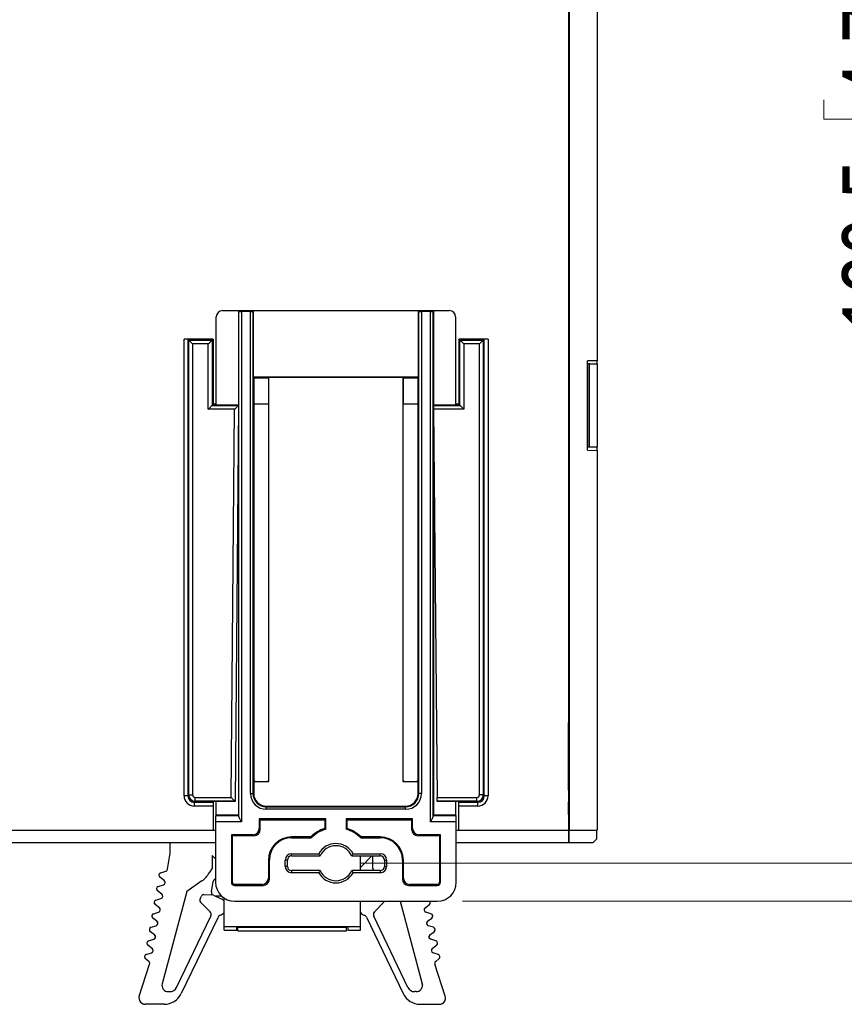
# Model space of a CAD drawing. Header units: millimetres. Extents: x 0 to 840, y 0 to 594.
# Tile 74 of 77: x 707 to 772, y 234 to 311. Entities that reach past the tile are written whole.
import ezdxf

# ---------------------------------------------------------------- set-up
doc = ezdxf.new("R2010")
doc.units = ezdxf.units.MM
doc.header["$LTSCALE"] = 2
doc.linetypes.add('SLD-Sólida', pattern=[0])
doc.styles.add('SLDTEXTSTYLE2', font='ARIALN.TTF', dxfattribs={"width": 0.87})
doc.dimstyles.new('SLDDIMSTYLE0', dxfattribs={"dimtxt": 5.4, "dimasz": 5.4, "dimexe": 0, "dimexo": 0.0625, "dimgap": 1.35, "dimtad": 0, "dimdec": 1, "dimrnd": 1e-09, "dimzin": 12, "dimdsep": 46, "dimtxsty": 'SLDTEXTSTYLE2', "dimsah": 1, "dimcen": 0.09, "dimadec": 0, "dimazin": 3, "dimtfac": 1, "dimtdec": 3, "dimtofl": 0, "dimtmove": 0, "dimatfit": 3, "dimfxl": 1, "dimfrac": 2, "dimtolj": 1, "dimtzin": 12, "dimarcsym": 0})

# ---------------------------------------------------------------- blocks, each defined once
blk = doc.blocks.new('_D_12')
at = {"color": 7, "linetype": 'SLD-Sólida', "lineweight": 18}
for p, q in [((742.028, 365.103), (776.248, 365.103)), ((774.748, 365.103), (774.748, 324.155)), ((770.548, 320.099), (770.548, 321.62)), ((770.548, 321.62), (778.948, 321.62)), ((778.948, 321.62), (778.948, 320.099)), ((770.548, 304.874), (770.548, 303.352)), ((778.948, 303.352), (778.948, 304.874)), ((770.548, 303.352), (778.948, 303.352)), ((774.748, 244.644), (774.748, 285.592)), ((734.028, 244.644), (776.248, 244.644))]:
    blk.add_line(p, q, dxfattribs=at)
for points in [[(774.748, 365.103), (774.048, 359.703), (775.448, 359.703)], [(774.748, 244.644), (775.448, 250.044), (774.048, 250.044)]]:
    blk.add_solid(points, dxfattribs=at)
at = {"color": 7, "linetype": 'SLD-Sólida', "lineweight": 18, "char_height": 5.4, "attachment_point": 1, "rotation": 90, "style": 'SLDTEXTSTYLE2'}
for s, insert in [('4,742', (771.987, 304.874)), ('120,5', (771.987, 286.605))]:
    blk.add_mtext(s, dxfattribs=dict(at, insert=insert))
blk = doc.blocks.new('_D_13')
at = {"color": 7, "linetype": 'SLD-Sólida', "lineweight": 18}
for p, q in [((742.028, 365.103), (789.135, 365.103)), ((787.635, 365.103), (787.635, 322.655)), ((783.435, 318.599), (783.435, 320.12)), ((783.435, 320.12), (791.835, 320.12)), ((791.835, 320.12), (791.835, 318.599)), ((783.435, 303.374), (783.435, 301.852)), ((791.835, 301.852), (791.835, 303.374)), ((783.435, 301.852), (791.835, 301.852)), ((787.635, 241.644), (787.635, 284.092)), ((742.028, 241.644), (789.135, 241.644))]:
    blk.add_line(p, q, dxfattribs=at)
for points in [[(787.635, 365.103), (786.935, 359.703), (788.335, 359.703)], [(787.635, 241.644), (788.335, 247.044), (786.935, 247.044)]]:
    blk.add_solid(points, dxfattribs=at)
at = {"color": 7, "linetype": 'SLD-Sólida', "lineweight": 18, "char_height": 5.4, "attachment_point": 1, "rotation": 90, "style": 'SLDTEXTSTYLE2'}
for s, insert in [('4,861', (784.874, 303.374)), ('123,5', (784.874, 285.105))]:
    blk.add_mtext(s, dxfattribs=dict(at, insert=insert))

msp = doc.modelspace()

# ---------------------------------------------------------------- linework, layer by layer
at = {"color": 7, "linetype": 'SLD-Sólida', "lineweight": 25}
for p, q in [((750.385, 360.253), (750.385, 247.253)), ((750.434, 360.253), (750.434, 247.253)), ((752.634, 323.215), (752.634, 284.292)), ((750.385, 308.753), (750.431, 308.753)), ((750.431, 308.903), (750.427, 308.903)), ((750.427, 308.903), (750.427, 308.753)), ((750.431, 298.603), (750.431, 308.903)), ((752.634, 308.342), (752.635, 308.341)), ((752.635, 308.341), (752.635, 299.165)), ((752.635, 299.165), (752.634, 299.164)), ((750.385, 298.753), (750.431, 298.753)), ((750.403, 298.753), (750.403, 290.753)), ((750.408, 290.753), (750.408, 298.753)), ((750.427, 298.753), (750.427, 298.603)), ((750.427, 298.603), (750.431, 298.603)), ((750.403, 290.753), (750.408, 290.753)), ((723.08, 288.242), (724.328, 288.242)), ((724.328, 288.242), (724.375, 288.179)), ((724.328, 288.242), (725.528, 288.242)), ((724.328, 288.242), (724.328, 280.801)), ((725.528, 288.242), (725.481, 288.179)), ((725.528, 282.994), (725.528, 288.242)), ((725.528, 288.242), (738.528, 288.242)), ((738.575, 288.179), (738.528, 288.242)), ((738.528, 288.242), (739.728, 288.242)), ((738.528, 288.242), (738.528, 282.994)), ((739.728, 288.242), (739.681, 288.179)), ((739.728, 288.242), (739.728, 248.444)), ((739.728, 288.242), (740.976, 288.242)), ((722.58, 280.801), (722.58, 287.742)), ((724.375, 248.301), (724.375, 288.179)), ((724.575, 288.172), (724.575, 247.905)), ((725.281, 288.172), (724.575, 288.172)), ((725.281, 250.144), (725.281, 288.172)), ((725.481, 288.179), (725.481, 250.144)), ((738.575, 250.144), (738.575, 288.179)), ((738.775, 288.172), (738.775, 250.144)), ((739.481, 288.172), (738.775, 288.172)), ((739.481, 247.905), (739.481, 288.172)), ((739.681, 288.179), (739.681, 248.301)), ((741.476, 287.742), (741.476, 280.801)), ((722.335, 286.003), (720.04, 286.003)), ((720.04, 249.958), (720.04, 286.003)), ((720.34, 285.998), (720.34, 249.958)), ((720.34, 285.998), (720.417, 285.921)), ((720.417, 250.035), (720.417, 285.921)), ((720.417, 285.921), (722.253, 285.921)), ((722.253, 285.921), (722.335, 286.003)), ((722.253, 285.921), (722.253, 280.771)), ((722.335, 286.003), (722.335, 280.853)), ((741.735, 286.003), (741.735, 280.853)), ((741.735, 286.003), (741.817, 285.921)), ((744.03, 286.003), (741.735, 286.003)), ((741.817, 280.771), (741.817, 285.921)), ((741.817, 285.921), (743.653, 285.921)), ((743.653, 285.921), (743.73, 285.998)), ((743.653, 285.921), (743.653, 250.035)), ((743.73, 249.958), (743.73, 285.998)), ((744.03, 286.003), (744.03, 249.958)), ((720.717, 285.621), (720.717, 250.035)), ((721.953, 285.621), (720.717, 285.621)), ((721.953, 280.471), (721.953, 285.621)), ((743.353, 285.621), (742.117, 285.621)), ((742.117, 285.621), (742.117, 280.471)), ((743.353, 250.035), (743.353, 285.621)), ((750.42, 284.403), (750.385, 284.403)), ((750.385, 284.401), (750.42, 284.403)), ((750.429, 284.053), (750.385, 284.053)), ((750.421, 284.114), (750.421, 284.053)), ((750.429, 284.253), (750.424, 284.253)), ((750.424, 284.253), (750.424, 284.053)), ((750.429, 277.253), (750.429, 284.253)), ((752.634, 284.292), (751.884, 284.278)), ((751.884, 277.228), (751.884, 284.278)), ((751.885, 284.047), (751.884, 284.047)), ((751.885, 284.047), (751.885, 277.46)), ((752.035, 284.046), (751.885, 284.047)), ((752.035, 277.46), (752.035, 284.046)), ((752.035, 284.046), (752.635, 284.043)), ((752.614, 284.291), (752.614, 284.043)), ((752.635, 284.043), (752.635, 277.463)), ((725.541, 282.981), (725.528, 282.994)), ((725.528, 282.994), (738.528, 282.994)), ((725.541, 282.981), (725.541, 251.092)), ((726.741, 282.981), (725.541, 282.981)), ((725.587, 282.936), (725.541, 282.981)), ((725.587, 282.936), (726.696, 282.936)), ((726.696, 282.936), (726.741, 282.981)), ((726.696, 282.936), (726.696, 280.994)), ((737.315, 282.981), (726.741, 282.981)), ((726.741, 251.092), (726.741, 282.981)), ((738.515, 282.981), (737.315, 282.981)), ((737.315, 282.981), (737.315, 251.092)), ((737.36, 282.936), (737.315, 282.981)), ((737.36, 280.994), (737.36, 282.936)), ((737.36, 282.936), (738.47, 282.936)), ((738.47, 282.936), (738.515, 282.981)), ((738.515, 282.981), (738.528, 282.994)), ((738.515, 251.092), (738.515, 282.981)), ((724.032, 280.471), (721.953, 280.471)), ((722.253, 280.771), (722.335, 280.853)), ((722.253, 280.771), (724.335, 280.771)), ((722.335, 280.801), (722.335, 280.853)), ((722.58, 280.853), (722.335, 280.853)), ((722.335, 280.801), (724.335, 280.801)), ((723.765, 249.835), (724.032, 280.471)), ((724.335, 280.771), (724.062, 249.535)), ((724.335, 280.771), (724.335, 280.801)), ((726.679, 280.853), (725.604, 280.853)), ((726.696, 280.994), (726.679, 280.985)), ((737.378, 280.985), (737.36, 280.994)), ((738.452, 280.853), (737.378, 280.853)), ((739.736, 280.801), (741.735, 280.801)), ((739.736, 280.771), (739.736, 280.801)), ((739.736, 280.771), (741.817, 280.771)), ((742.117, 280.471), (739.739, 280.471)), ((739.739, 280.471), (740.006, 249.835)), ((741.735, 280.853), (741.476, 280.853)), ((741.735, 280.801), (741.735, 280.853)), ((741.817, 280.771), (741.735, 280.853)), ((724.328, 280.026), (724.328, 248.444)), ((750.385, 277.453), (750.429, 277.453)), ((750.424, 277.453), (750.424, 277.253)), ((751.884, 277.46), (751.885, 277.46)), ((752.035, 277.46), (751.885, 277.46)), ((752.635, 277.463), (752.035, 277.46)), ((752.614, 277.463), (752.614, 277.215)), ((750.424, 277.253), (750.429, 277.253)), ((751.884, 277.228), (752.634, 277.215)), ((752.634, 277.215), (752.634, 247.253)), ((750.385, 265.753), (750.431, 265.753)), ((750.431, 265.903), (750.427, 265.903)), ((750.427, 265.903), (750.427, 265.753)), ((750.431, 255.603), (750.431, 265.903)), ((752.635, 265.341), (752.634, 265.342)), ((752.635, 265.341), (752.635, 256.165)), ((750.385, 255.753), (750.431, 255.753)), ((750.39, 250.403), (750.39, 255.753)), ((750.427, 255.753), (750.427, 255.603)), ((750.427, 255.603), (750.431, 255.603)), ((752.635, 256.165), (752.634, 256.164)), ((725.623, 251.173), (725.541, 251.092)), ((725.541, 251.092), (725.541, 250.144)), ((725.541, 251.092), (726.741, 251.092)), ((726.66, 251.173), (726.741, 251.092)), ((737.396, 251.173), (737.315, 251.092)), ((737.315, 251.092), (738.515, 251.092)), ((738.434, 251.173), (738.515, 251.092)), ((738.515, 250.144), (738.515, 251.092)), ((750.43, 251.153), (750.421, 251.153)), ((750.421, 251.153), (750.421, 250.403)), ((750.43, 249.153), (750.43, 251.153)), ((750.43, 250.403), (750.385, 250.403)), ((752.635, 250.393), (752.634, 250.393)), ((752.635, 250.393), (752.635, 249.494)), ((720.34, 249.958), (720.04, 249.958)), ((720.34, 249.958), (720.417, 250.035)), ((720.417, 250.035), (720.717, 250.035)), ((720.917, 249.535), (720.84, 249.458)), ((720.84, 249.458), (722.335, 249.458)), ((720.84, 249.458), (720.84, 249.158)), ((720.917, 249.535), (720.917, 249.835)), ((720.917, 249.835), (723.765, 249.835)), ((724.062, 249.535), (720.917, 249.535)), ((724.062, 249.505), (722.335, 249.505)), ((722.335, 249.505), (722.335, 249.458)), ((722.335, 249.458), (722.335, 249.158)), ((722.58, 248.444), (722.58, 249.505)), ((724.062, 249.535), (724.062, 249.505)), ((725.281, 250.144), (725.481, 250.144)), ((725.541, 250.144), (725.481, 250.144)), ((738.515, 250.144), (738.575, 250.144)), ((738.775, 250.144), (738.575, 250.144)), ((740.006, 249.835), (743.153, 249.835)), ((743.153, 249.535), (740.009, 249.535)), ((740.009, 249.505), (740.009, 249.535)), ((741.735, 249.505), (740.009, 249.505)), ((741.476, 249.505), (741.476, 248.444)), ((741.735, 249.458), (741.735, 249.505)), ((741.735, 249.458), (743.23, 249.458)), ((741.735, 249.158), (741.735, 249.458)), ((743.153, 249.535), (743.153, 249.835)), ((743.23, 249.458), (743.153, 249.535)), ((743.23, 249.158), (743.23, 249.458)), ((743.653, 250.035), (743.353, 250.035)), ((743.653, 250.035), (743.73, 249.958)), ((744.03, 249.958), (743.73, 249.958)), ((750.43, 249.453), (750.385, 249.453)), ((750.39, 248.498), (750.39, 249.453)), ((750.421, 249.453), (750.421, 249.153)), ((752.634, 249.493), (752.635, 249.494)), ((722.335, 249.158), (720.84, 249.158)), ((722.335, 249.158), (722.335, 247.253)), ((726.528, 249.157), (726.528, 249.097)), ((726.528, 249.157), (737.528, 249.157)), ((726.528, 248.897), (726.528, 249.097)), ((726.528, 249.097), (737.528, 249.097)), ((737.528, 248.897), (726.528, 248.897)), ((737.528, 249.157), (737.528, 249.097)), ((737.528, 248.897), (737.528, 249.097)), ((743.23, 249.158), (741.735, 249.158)), ((741.735, 247.253), (741.735, 249.158)), ((750.421, 249.153), (750.43, 249.153)), ((722.528, 247.905), (722.528, 243.144)), ((724.575, 247.905), (722.528, 247.905)), ((722.541, 248.404), (722.58, 248.444)), ((722.541, 248.404), (724.368, 248.404)), ((724.328, 248.444), (722.58, 248.444)), ((724.368, 248.404), (724.328, 248.444)), ((731.228, 248.144), (725.978, 248.144)), ((725.978, 248.144), (725.978, 247.394)), ((726.054, 248.068), (725.978, 248.144)), ((726.054, 247.318), (726.054, 248.068)), ((726.054, 248.068), (731.152, 248.068)), ((731.152, 248.068), (731.228, 248.144)), ((731.152, 248.068), (731.152, 247.383)), ((731.228, 247.327), (731.228, 248.144)), ((738.078, 248.144), (732.828, 248.144)), ((732.828, 248.144), (732.828, 247.327)), ((732.904, 248.068), (732.828, 248.144)), ((732.904, 247.383), (732.904, 248.068)), ((732.904, 248.068), (738.002, 248.068)), ((738.002, 248.068), (738.078, 248.144)), ((738.002, 248.068), (738.002, 247.318)), ((738.078, 247.394), (738.078, 248.144)), ((741.528, 247.905), (739.481, 247.905)), ((739.688, 248.404), (739.728, 248.444)), ((739.688, 248.404), (741.515, 248.404)), ((741.476, 248.444), (739.728, 248.444)), ((741.515, 248.404), (741.476, 248.444)), ((741.528, 243.144), (741.528, 247.905)), ((750.385, 248.498), (750.39, 248.498)), ((750.385, 248.482), (750.406, 248.482)), ((750.39, 248.498), (750.406, 248.482)), ((750.406, 248.482), (750.406, 247.303)), ((678.085, 247.253), (722.335, 247.253)), ((722.335, 247.253), (722.528, 247.253)), ((725.978, 247.394), (726.054, 247.318)), ((738.002, 247.318), (738.078, 247.394)), ((741.528, 247.253), (741.735, 247.253)), ((741.735, 247.253), (750.385, 247.253)), ((750.385, 247.303), (750.406, 247.303)), ((750.385, 247.253), (750.385, 246.253)), ((750.406, 247.303), (750.412, 247.26)), ((750.412, 247.26), (750.412, 246.253)), ((750.415, 246.253), (750.417, 247.253)), ((750.417, 247.253), (750.434, 247.253)), ((750.434, 247.253), (752.634, 247.253)), ((752.6, 247.253), (752.596, 246.553)), ((723.778, 246.894), (723.778, 243.144)), ((725.478, 246.894), (723.778, 246.894)), ((723.854, 246.818), (723.778, 246.894)), ((723.854, 243.144), (723.854, 246.818)), ((723.854, 246.818), (725.554, 246.818)), ((725.554, 246.818), (725.478, 246.894)), ((728.528, 246.72), (728.528, 246.644)), ((730.038, 246.72), (728.528, 246.72)), ((728.528, 246.644), (730.068, 246.644)), ((730.038, 246.72), (730.068, 246.644)), ((734.018, 246.72), (733.988, 246.644)), ((733.988, 246.644), (735.528, 246.644)), ((735.528, 246.72), (734.018, 246.72)), ((735.528, 246.72), (735.528, 246.644)), ((738.578, 246.894), (738.502, 246.818)), ((738.502, 246.818), (740.202, 246.818)), ((740.278, 246.894), (738.578, 246.894)), ((740.202, 246.818), (740.278, 246.894)), ((740.202, 246.818), (740.202, 243.144)), ((740.278, 243.144), (740.278, 246.894)), ((752.295, 246.253), (752.596, 246.553)), ((722.528, 246.253), (677.888, 246.253)), ((718.956, 245.43), (718.956, 246.253)), ((750.385, 246.253), (741.528, 246.253)), ((750.412, 246.253), (750.385, 246.253)), ((750.412, 246.253), (750.415, 246.253)), ((752.295, 246.253), (750.415, 246.253)), ((718.733, 244.162), (718.956, 245.43)), ((722.528, 244.984), (722.25, 245.262)), ((722.25, 245.262), (722.25, 244.264)), ((726.702, 244.894), (726.778, 244.894)), ((726.702, 244.894), (726.702, 243.47)), ((726.778, 243.394), (726.778, 244.894)), ((728.028, 244.394), (728.028, 244.894)), ((728.199, 244.894), (728.028, 244.894)), ((728.199, 244.394), (728.199, 244.894)), ((728.528, 245.394), (730.672, 245.394)), ((728.528, 245.223), (728.528, 245.394)), ((728.528, 245.223), (730.777, 245.223)), ((733.28, 245.223), (735.528, 245.223)), ((733.385, 245.394), (735.528, 245.394)), ((733.96, 244.065), (733.96, 245.223)), ((733.96, 244.314), (734.869, 245.223)), ((734.908, 245.223), (734.908, 244.264)), ((735.528, 245.223), (735.528, 245.394)), ((735.857, 244.894), (735.857, 244.394)), ((735.857, 244.894), (736.028, 244.894)), ((736.028, 244.894), (736.028, 244.394)), ((737.278, 244.894), (737.278, 243.394)), ((737.354, 244.894), (737.278, 244.894)), ((737.354, 243.47), (737.354, 244.894)), ((718.198, 243.881), (718.597, 244.007)), ((722.25, 244.264), (722.035, 243.89)), ((722.25, 244.264), (722.035, 243.89)), ((722.25, 244.264), (722.25, 244.264)), ((728.199, 244.394), (728.028, 244.394)), ((728.528, 244.065), (728.528, 243.894)), ((730.777, 244.065), (728.528, 244.065)), ((735.528, 244.065), (733.28, 244.065)), ((734.908, 244.264), (735.023, 244.065)), ((735.528, 244.065), (735.528, 243.894)), ((735.857, 244.394), (736.028, 244.394)), ((718.469, 243.28), (718.137, 243.535)), ((721.451, 243.253), (720.267, 242.424)), ((722.205, 242.397), (722.346, 243.195)), ((726.702, 243.47), (726.778, 243.394)), ((730.672, 243.894), (728.528, 243.894)), ((735.528, 243.894), (733.385, 243.894)), ((737.278, 243.394), (737.354, 243.47)), ((718.28, 242.207), (717.947, 242.462)), ((718.008, 242.808), (718.408, 242.934)), ((720.267, 242.424), (718.315, 235.138)), ((723.854, 243.144), (723.778, 243.144)), ((724.028, 242.97), (724.028, 242.894)), ((726.202, 242.97), (724.028, 242.97)), ((724.028, 242.894), (726.278, 242.894)), ((726.278, 242.894), (726.202, 242.97)), ((737.854, 242.97), (737.778, 242.894)), ((737.778, 242.894), (740.028, 242.894)), ((740.028, 242.97), (737.854, 242.97)), ((740.028, 242.97), (740.028, 242.894)), ((740.202, 243.144), (740.278, 243.144)), ((717.819, 241.735), (718.219, 241.861)), ((721.3, 241.809), (721.418, 242.055)), ((721.601, 242.168), (722.232, 242.161)), ((722.358, 242.131), (722.974, 241.835)), ((723.007, 242.045), (722.537, 242.045)), ((723.007, 242.045), (722.537, 242.045)), ((723.199, 239.649), (723.199, 241.894)), ((724.028, 241.644), (740.028, 241.644)), ((733.96, 239.649), (733.96, 241.644)), ((737.1, 241.644), (738.843, 235.138)), ((718.09, 241.134), (717.758, 241.389)), ((722.095, 240.807), (721.337, 241.583)), ((735.063, 240.807), (735.821, 241.583)), ((739.068, 241.134), (739.4, 241.389)), ((717.901, 240.061), (717.569, 240.316)), ((717.63, 240.662), (718.029, 240.788)), ((719.449, 234.849), (722.15, 240.468)), ((722.722, 240.39), (719.823, 234.36)), ((734.436, 240.39), (737.335, 234.36)), ((737.709, 234.849), (735.008, 240.468)), ((739.528, 240.662), (739.129, 240.788)), ((739.257, 240.061), (739.589, 240.316)), ((717.441, 239.589), (717.84, 239.714)), ((723.199, 239.649), (733.96, 239.649)), ((723.199, 239.649), (724.197, 239.649)), ((723.199, 239.35), (723.199, 239.649)), ((723.199, 239.35), (724.197, 239.35)), ((724.197, 239.649), (732.961, 239.649)), ((724.197, 239.35), (724.197, 239.649)), ((724.297, 239.649), (724.297, 239.6)), ((724.297, 239.6), (732.861, 239.6)), ((724.297, 239.3), (724.297, 239.6)), ((724.297, 239.3), (732.861, 239.3)), ((724.297, 239.3), (724.582, 239.3)), ((724.582, 239.3), (728.037, 239.3)), ((728.037, 239.3), (728.971, 239.3)), ((728.971, 239.3), (732.576, 239.3)), ((732.576, 239.3), (732.861, 239.3)), ((732.861, 239.6), (732.861, 239.649)), ((732.861, 239.3), (732.861, 239.6)), ((732.961, 239.649), (733.96, 239.649)), ((732.961, 239.649), (732.961, 239.35)), ((732.961, 239.35), (733.96, 239.35)), ((733.96, 239.35), (733.96, 239.649)), ((739.718, 239.589), (739.318, 239.714)), ((717.251, 238.515), (717.651, 238.641)), ((717.712, 238.987), (717.38, 239.242)), ((717.712, 238.987), (717.38, 239.242)), ((717.712, 238.987), (717.712, 238.987)), ((739.446, 238.987), (739.779, 239.242)), ((739.907, 238.515), (739.507, 238.641)), ((717.523, 237.914), (717.19, 238.169)), ((739.636, 237.914), (739.968, 238.169)), ((717.255, 236.901), (717.001, 237.096)), ((717.062, 237.442), (717.462, 237.568)), ((740.096, 237.442), (739.697, 237.568)), ((739.903, 236.901), (740.157, 237.096)), ((716.504, 234.165), (717.323, 236.682)), ((740.654, 234.165), (739.835, 236.682)), ((716.48, 234.011), (716.48, 234.011)), ((718.797, 234.51), (718.909, 234.51)), ((738.361, 234.51), (738.249, 234.51)), ((718.473, 233.512), (716.979, 233.512)), ((716.979, 233.512), (716.979, 233.512)), ((718.473, 233.512), (716.979, 233.512)), ((738.685, 233.512), (740.179, 233.512)), ((738.685, 233.512), (740.179, 233.512)), ((740.179, 233.512), (740.179, 233.512))]:
    msp.add_line(p, q, dxfattribs=at)
at = {"color": 8, "linetype": 'SLD-Sólida', "lineweight": 25}
msp.add_line((750.421, 284.114), (750.385, 284.112), dxfattribs=at)
at = {"color": 7, "linetype": 'SLD-Sólida', "lineweight": 25, "flags": 128}
for points in [[(720.417, 285.921), (720.424, 285.914), (720.442, 285.897), (720.47, 285.869), (720.507, 285.831), (720.552, 285.786), (720.604, 285.735), (720.659, 285.679), (720.717, 285.621)], [(721.953, 285.621), (722.011, 285.679), (722.067, 285.735), (722.118, 285.786), (722.163, 285.831), (722.201, 285.869), (722.229, 285.897), (722.247, 285.914), (722.253, 285.921)], [(741.817, 285.921), (741.824, 285.914), (741.842, 285.897), (741.87, 285.869), (741.907, 285.831), (741.952, 285.786), (742.004, 285.735), (742.059, 285.679), (742.117, 285.621)], [(743.653, 285.921), (743.647, 285.914), (743.629, 285.897), (743.601, 285.869), (743.563, 285.831), (743.518, 285.786), (743.467, 285.735), (743.411, 285.679), (743.353, 285.621)], [(721.953, 280.471), (722.011, 280.529), (722.067, 280.585), (722.118, 280.636), (722.163, 280.681), (722.201, 280.719), (722.229, 280.747), (722.247, 280.764), (722.253, 280.771)], [(724.032, 280.471), (724.09, 280.529), (724.147, 280.585), (724.198, 280.636), (724.244, 280.681), (724.282, 280.719), (724.31, 280.747), (724.328, 280.764), (724.335, 280.771)], [(739.739, 280.471), (739.738, 280.529), (739.738, 280.585), (739.737, 280.636), (739.737, 280.681), (739.736, 280.719), (739.736, 280.747), (739.736, 280.764), (739.736, 280.771)], [(741.817, 280.771), (741.824, 280.764), (741.842, 280.747), (741.87, 280.719), (741.907, 280.681), (741.952, 280.636), (742.004, 280.585), (742.059, 280.529), (742.117, 280.471)], [(723.765, 249.835), (723.822, 249.777), (723.877, 249.722), (723.928, 249.67), (723.973, 249.625), (724.01, 249.588), (724.038, 249.559), (724.055, 249.542), (724.062, 249.535)], [(740.009, 249.535), (740.009, 249.542), (740.008, 249.559), (740.008, 249.588), (740.008, 249.625), (740.007, 249.67), (740.007, 249.722), (740.006, 249.777), (740.006, 249.835)], [(718.315, 235.138), (718.298, 235.026), (718.298, 235.009)], [(738.843, 235.138), (738.86, 235.026), (738.86, 235.009)]]:
    msp.add_lwpolyline(points, dxfattribs=at)
at = {"color": 7, "linetype": 'SLD-Sólida', "lineweight": 25}
for centre, radius, start, end in [((726.528, 250.144), 1.247, 180, 270), ((726.528, 250.144), 1.047, 180, 270), ((726.528, 250.144), 0.987, 180, 270), ((737.528, 250.144), 1.247, 270, 0), ((737.528, 250.144), 1.047, 270, 0), ((737.528, 250.144), 0.987, 270, 0), ((732.028, 244.644), 2.876, 107.7326, 133.79422), ((732.028, 244.644), 2.8, 106.60155, 134.41531), ((732.028, 244.644), 2.8, 45.58469, 73.39845), ((732.028, 244.644), 2.876, 46.20578, 72.2674), ((728.528, 244.894), 1.826, 90, 180), ((728.528, 244.894), 1.75, 90, 180), ((735.528, 244.894), 1.826, 0, 90), ((735.528, 244.894), 1.75, 0, 90), ((732.028, 244.644), 1.55, 28.93853, 151.06147), ((732.028, 244.644), 1.379, 24.82338, 155.17662), ((728.528, 244.894), 0.5, 90, 180), ((728.528, 244.894), 0.329, 90, 180), ((735.528, 244.894), 0.5, 0, 90), ((735.528, 244.894), 0.329, 0, 90), ((718.537, 244.196), 0.198, 287.49999, 349.99999), ((728.528, 244.394), 0.5, 180, 270), ((728.528, 244.394), 0.329, 180, 270), ((732.028, 244.644), 1.379, 204.82338, 335.17662), ((735.528, 244.394), 0.5, 270, 0), ((735.528, 244.394), 0.329, 270, 0), ((718.257, 243.692), 0.198, 107.49999, 232.49999), ((718.257, 243.692), 0.198, 179.99861, 232.49999), ((718.348, 243.123), 0.198, 287.49999, 52.49999), ((718.348, 243.123), 0.198, 359.99861, 52.49999), ((720.306, 244.889), 1.996, 304.99999, 329.99999), ((720.306, 244.889), 1.996, 304.99999, 329.99999), ((722.641, 243.143), 0.299, 112.10608, 169.99999), ((732.028, 244.644), 1.55, 208.93853, 331.06147), ((718.068, 242.619), 0.198, 107.49999, 232.49999), ((718.068, 242.619), 0.198, 179.99861, 232.49999), ((722.5, 242.345), 0.299, 169.99999, 218.44877), ((724.028, 243.144), 1.5, 180, 270), ((724.028, 243.144), 0.25, 180, 270), ((724.028, 243.144), 0.174, 180, 270), ((740.028, 243.144), 1.5, 270, 0), ((740.028, 243.144), 0.25, 270, 0), ((740.028, 243.144), 0.174, 270, 0), ((717.879, 241.546), 0.198, 107.49999, 232.49999), ((718.159, 242.05), 0.198, 287.49999, 52.49999), ((718.159, 242.05), 0.198, 359.99861, 52.49999), ((721.48, 241.722), 0.2, 154.31968, 224.31968), ((721.48, 241.722), 0.2, 179.99861, 224.31968), ((721.598, 241.969), 0.2, 89.31968, 154.31968), ((722.5, 242.345), 0.299, 179.9986, 218.44877), ((722.229, 241.861), 0.299, 64.31968, 89.31967), ((722.671, 241.205), 0.699, 40.9877, 64.31968), ((735.678, 241.722), 0.2, 315.6803, 336.94468), ((735.678, 241.722), 0.2, 315.6803, 336.94481), ((739.279, 241.546), 0.198, 307.49999, 29.67029), ((717.879, 241.546), 0.198, 179.99861, 232.49999), ((717.97, 240.977), 0.198, 287.49999, 52.49999), ((717.97, 240.977), 0.198, 359.99861, 52.49999), ((739.188, 240.977), 0.198, 127.49999, 252.49999), ((739.188, 240.977), 0.198, 127.49999, 180.00136), ((739.279, 241.546), 0.198, 307.49999, 0.00136), ((717.69, 240.473), 0.198, 107.49999, 232.49999), ((717.69, 240.473), 0.198, 179.99861, 232.49999), ((717.781, 239.903), 0.198, 287.49999, 52.49999), ((717.781, 239.903), 0.198, 359.99861, 52.49999), ((721.881, 240.598), 0.299, 334.31968, 44.31968), ((721.881, 240.598), 0.299, 359.99861, 44.31968), ((722.992, 240.26), 0.299, 108.74669, 154.31968), ((722.992, 240.26), 0.299, 108.74669, 154.31968), ((722.671, 241.205), 0.699, 288.74668, 319.01228), ((722.671, 241.205), 0.699, 288.74668, 319.01228), ((734.487, 241.205), 0.699, 220.9877, 251.2533), ((734.487, 241.205), 0.699, 220.9877, 251.2533), ((734.166, 240.26), 0.299, 25.6803, 71.25329), ((734.166, 240.26), 0.299, 25.6803, 71.25329), ((735.278, 240.598), 0.299, 135.6803, 205.6803), ((735.278, 240.598), 0.299, 135.6803, 180.00136), ((739.378, 239.903), 0.198, 127.49999, 252.49999), ((739.378, 239.903), 0.198, 127.49999, 180.00136), ((739.469, 240.473), 0.198, 307.49999, 72.49999), ((739.469, 240.473), 0.198, 307.49999, 0.00136), ((717.5, 239.4), 0.198, 107.49999, 232.49999), ((717.5, 239.4), 0.198, 179.99861, 232.49999), ((739.658, 239.4), 0.198, 307.49999, 72.49999), ((739.658, 239.4), 0.198, 307.49999, 0.00136), ((717.311, 238.326), 0.198, 107.49999, 232.49999), ((717.591, 238.83), 0.198, 287.49999, 52.49999), ((717.591, 238.83), 0.198, 359.99861, 52.49999), ((739.567, 238.83), 0.198, 127.49999, 252.49999), ((739.567, 238.83), 0.198, 127.49999, 180.00136), ((739.847, 238.326), 0.198, 307.49999, 72.49999), ((717.311, 238.326), 0.198, 179.99861, 232.49999), ((717.402, 237.757), 0.198, 287.49999, 52.49999), ((717.402, 237.757), 0.198, 359.99861, 52.49999), ((739.756, 237.757), 0.198, 127.49999, 252.49999), ((739.756, 237.757), 0.198, 127.49999, 180.00136), ((739.847, 238.326), 0.198, 307.49999, 0.00136), ((717.122, 237.253), 0.198, 107.49999, 232.49999), ((717.122, 237.253), 0.198, 179.99861, 232.49999), ((740.036, 237.253), 0.198, 307.49999, 72.49999), ((740.036, 237.253), 0.198, 307.49999, 0.00136), ((717.135, 236.744), 0.198, 341.97868, 52.49999), ((717.135, 236.744), 0.198, 359.99861, 52.49999), ((740.023, 236.744), 0.198, 127.49999, 198.0213), ((740.023, 236.744), 0.198, 127.49999, 180.00136), ((718.797, 235.009), 0.499, 164.99999, 269.99999), ((718.909, 235.109), 0.599, 269.99999, 334.31968), ((738.249, 235.109), 0.599, 205.6803, 269.99999), ((738.361, 235.009), 0.499, 269.99999, 14.99999), ((716.979, 234.011), 0.499, 161.98296, 269.99432), ((716.979, 234.011), 0.499, 179.99861, 269.98297), ((718.473, 235.009), 1.497, 269.99999, 334.31968), ((718.473, 235.009), 1.497, 269.99999, 334.31968), ((738.685, 235.009), 1.497, 205.6803, 269.99999), ((738.685, 235.009), 1.497, 205.6803, 269.99999), ((740.179, 234.011), 0.499, 270.01701, 18.01702), ((740.179, 234.011), 0.499, 270.00566, 0.00136)]:
    msp.add_arc(centre, radius, start, end, dxfattribs=at)
for centre, major_axis, ratio, start_param, end_param in [((723.081, 287.742), (-0.354, 0.354), 0.999315, 5.49813, 7.068241), ((740.976, 287.742), (0.354, 0.354), 0.999315, 5.49813, 7.068241), ((724.575, 288.179), (0.2, 0), 0.034921, 3.167773, 4.712389), ((725.281, 288.179), (0.2, 0), 0.034921, 4.712389, 6.257005), ((738.775, 288.179), (0.2, 0), 0.034921, 3.167773, 4.712389), ((739.481, 288.179), (0.2, 0), 0.034921, 4.712389, 6.257005), ((720.04, 285.998), (0.3, 0), 0.017455, 0.017453, 1.570796), ((744.03, 285.998), (0.3, 0), 0.017455, 1.570796, 3.124139), ((750.42, 284.103), (0, 0.3), 0.003704, 4.749502, 6.283186), ((724.035, 280.771), (0.3, 0), 0.017454, 6.26558, 6.283033), ((720.841, 249.958), (0.566, 0.566), 0.999695, 2.356347, 3.926839), ((720.841, 249.958), (0.354, 0.354), 0.99933, 2.356347, 3.926839), ((720.917, 250.035), (-0.354, 0.354), 0.999939, 0.78555, 2.356042), ((720.917, 250.035), (0.141, 0.141), 0.999695, 2.356347, 3.926839), ((723.762, 249.535), (0.3, 0), 0.017454, 6.283033, 6.300486), ((743.153, 250.035), (0.141, -0.141), 0.999695, 5.497939, 7.068431), ((743.153, 250.035), (0.354, 0.354), 0.999939, 3.927143, 5.497635), ((743.23, 249.958), (0.354, -0.354), 0.99933, 5.497939, 7.068431), ((743.23, 249.958), (0.566, -0.566), 0.999695, 5.497939, 7.068431), ((722.541, 247.905), (0, 0.5), 0.026186, 0.02618, 1.570796), ((724.367, 247.905), (0, 0.5), 0.026186, 5.62653, 6.257005), ((739.689, 247.905), (0, 0.5), 0.026186, 0.02618, 0.656655), ((741.515, 247.905), (0, 0.5), 0.026186, 4.712389, 6.257005), ((725.478, 247.394), (-0.354, 0.354), 0.999315, 2.356537, 3.926648), ((725.554, 247.318), (-0.354, 0.354), 0.999315, 2.356537, 3.926648), ((738.502, 247.318), (0.354, 0.354), 0.999315, 2.356537, 3.926648), ((738.578, 247.394), (0.354, 0.354), 0.999315, 2.356537, 3.926648), ((749.412, 247.26), (1, 0), 0.017455, 0.002618, 0.232656), ((726.202, 243.47), (-0.354, 0.354), 0.999315, 2.356537, 3.926648), ((726.278, 243.394), (-0.354, 0.354), 0.999315, 2.356537, 3.926648), ((737.778, 243.394), (0.354, 0.354), 0.999315, 2.356537, 3.926648), ((737.854, 243.47), (0.354, 0.354), 0.999315, 2.356537, 3.926648)]:
    msp.add_ellipse(centre, major_axis=major_axis, ratio=ratio, start_param=start_param, end_param=end_param, dxfattribs=at)
for points, knots in [([(724.375, 248.301), (724.377, 248.249), (724.409, 248.183), (724.485, 248.046), (724.53, 247.976), (724.575, 247.905)], [0, 0, 0, 0, 0.5, 0.5, 1, 1, 1, 1]), ([(739.681, 248.301), (739.679, 248.249), (739.647, 248.183), (739.571, 248.046), (739.526, 247.976), (739.481, 247.905)], [0, 0, 0, 0, 0.5, 0.5, 1, 1, 1, 1]), ([(730.777, 245.223), (730.757, 245.254), (730.737, 245.285), (730.718, 245.316), (730.703, 245.342), (730.687, 245.368), (730.672, 245.394)], [0, 0, 0, 0, 0.002664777, 0.002664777, 0.002664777, 0.004904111, 0.004904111, 0.004904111, 0.004904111]), ([(733.28, 245.223), (733.299, 245.254), (733.319, 245.285), (733.338, 245.316), (733.354, 245.342), (733.369, 245.368), (733.385, 245.394)], [0, 0, 0, 0, 0.002664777, 0.002664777, 0.002664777, 0.004904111, 0.004904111, 0.004904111, 0.004904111]), ([(730.777, 244.065), (730.757, 244.034), (730.737, 244.003), (730.718, 243.972), (730.703, 243.946), (730.687, 243.92), (730.672, 243.894)], [0, 0, 0, 0, 0.002664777, 0.002664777, 0.002664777, 0.004904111, 0.004904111, 0.004904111, 0.004904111]), ([(733.28, 244.065), (733.299, 244.034), (733.319, 244.003), (733.338, 243.972), (733.354, 243.946), (733.369, 243.92), (733.385, 243.894)], [0, 0, 0, 0, 0.002664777, 0.002664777, 0.002664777, 0.004904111, 0.004904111, 0.004904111, 0.004904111])]:
    msp.add_open_spline(points, degree=3, knots=knots, dxfattribs=at)
for points in [[(731.152, 247.383), (731.177, 247.365), (731.203, 247.346), (731.228, 247.327)], [(732.904, 247.383), (732.879, 247.365), (732.853, 247.346), (732.828, 247.327)]]:
    msp.add_open_spline(points, degree=3, dxfattribs=at)

# ---------------------------------------------------------------- dimensions: what is measured, and where the dimension line sits
at = {"color": 7, "linetype": 'SLD-Sólida', "lineweight": 18}
for base, p2, picture, middle in [((774.748, 244.644), (732.028, 244.644), '_D_12', (774.748, 304.874)), ((787.635, 241.644), (740.028, 241.644), '_D_13', (787.635, 303.374))]:
    dim = msp.add_linear_dim(base=base, p1=(740.028, 365.103), p2=p2, angle=90, dimstyle='SLDDIMSTYLE0', dxfattribs=at)
    dim.commit()
    dim.dimension.update_dxf_attribs({"geometry": picture, "text_midpoint": middle, "dimtype": 160})

doc.saveas('drawing.dxf')
